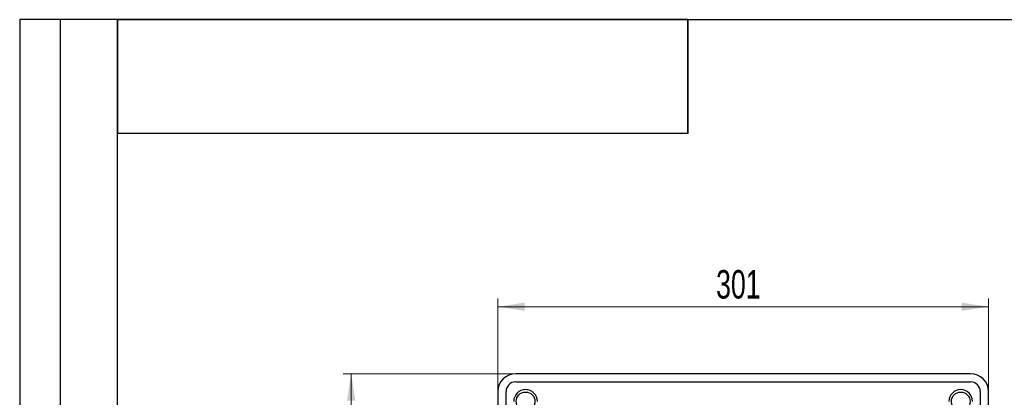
# Model space of a CAD drawing. Header units: millimetres. Extents: x 8 to 415, y 1 to 292.
# Tile 7 of 9: x 8 to 129, y 246 to 292. Entities that reach past the tile are written whole.
import ezdxf

# ---------------------------------------------------------------- set-up
doc = ezdxf.new("R2010")
doc.units = ezdxf.units.MM
doc.styles.add('SLDTEXTSTYLE1', font='TXT', dxfattribs={"width": 0.7})
doc.dimstyles.new('SLDDIMSTYLE0', dxfattribs={"dimtxt": 3.5, "dimasz": 3.302, "dimexe": 0, "dimexo": 0.0625, "dimgap": 0.875, "dimtad": 2, "dimlfac": 5, "dimrnd": 1e-09, "dimzin": 12, "dimdsep": 46, "dimtxsty": 'SLDTEXTSTYLE1', "dimsah": 1, "dimcen": 0.09, "dimadec": 0, "dimazin": 3, "dimtfac": 1, "dimtdec": 3, "dimtofl": 0, "dimtmove": 0, "dimatfit": 3, "dimfxl": 0, "dimfrac": 2, "dimtolj": 1, "dimtzin": 12, "dimarcsym": 0})

# ---------------------------------------------------------------- blocks, each defined once
blk = doc.blocks.new('_D')
at = {"color": 7, "linetype": 'Continuous', "lineweight": 0}
for p, q in [((68.88, 248.49), (47.68, 248.49)), ((48.68, 248.49), (48.68, 156.29)), ((68.88, 156.29), (47.68, 156.29))]:
    blk.add_line(p, q, dxfattribs=at)
at = {"color": 7, "linetype": 'Continuous', "lineweight": 18}
for points in [[(48.68, 248.49), (48.17, 245.19), (49.19, 245.19)], [(48.68, 156.29), (49.19, 159.6), (48.17, 159.6)]]:
    blk.add_solid(points, dxfattribs=at)
at = {"color": 7, "linetype": 'Continuous', "lineweight": 18, "insert": (44.17, 198.89), "char_height": 3.5, "attachment_point": 1, "rotation": 90, "style": 'SLDTEXTSTYLE1'}
blk.add_mtext('461', dxfattribs=at)
blk = doc.blocks.new('_D_1')
at = {"color": 7, "linetype": 'Continuous', "lineweight": 0}
for p, q in [((66.68, 246.29), (66.68, 257.72)), ((126.88, 246.29), (126.88, 257.72)), ((66.68, 256.72), (126.88, 256.72))]:
    blk.add_line(p, q, dxfattribs=at)
at = {"color": 7, "linetype": 'Continuous', "lineweight": 18}
for points in [[(66.68, 256.72), (69.98, 256.21), (69.98, 257.23)], [(126.88, 256.72), (123.58, 257.23), (123.58, 256.21)]]:
    blk.add_solid(points, dxfattribs=at)
at = {"color": 7, "linetype": 'Continuous', "lineweight": 18, "insert": (93.46, 261.23), "char_height": 3.5, "attachment_point": 1, "style": 'SLDTEXTSTYLE1'}
blk.add_mtext('301', dxfattribs=at)

msp = doc.modelspace()

# ---------------------------------------------------------------- linework, layer by layer
at = {"color": 7, "linetype": 'Continuous', "lineweight": 25}
for p, q in [((20, 292.0001), (8, 292.0001)), ((8, 292.0001), (8, 172.0001)), ((13, 172.0001), (13, 292.0001)), ((20, 172.0001), (20, 292.0001)), ((20, 5), (20, 292)), ((20, 292), (415, 292)), ((90, 292), (20, 292)), ((20, 292), (20, 278)), ((90, 292), (20, 292)), ((90, 292), (90, 278)), ((90, 278), (90, 292)), ((90, 278), (20, 278)), ((124.68, 248.4949), (68.88, 248.4949)), ((68.88, 247.4949), (124.68, 247.4949)), ((66.68, 246.2949), (66.68, 158.4949)), ((67.68, 236.4949), (67.68, 246.2949)), ((125.88, 246.2949), (125.88, 236.4949)), ((126.88, 158.4949), (126.88, 246.2949))]:
    msp.add_line(p, q, dxfattribs=at)
for centre in [(70.08, 245.0949), (123.48, 245.0949)]:
    msp.add_circle(centre, 1.15, dxfattribs=at)
for centre, radius, start, end in [((68.88, 246.2949), 2.2, 90, 180), ((124.68, 246.2949), 2.2, 0, 90), ((68.88, 246.2949), 1.2, 90, 180), ((70.08, 245.0949), 1.45, 0, 180), ((123.48, 245.0949), 1.45, 0, 180), ((124.68, 246.2949), 1.2, 0, 90)]:
    msp.add_arc(centre, radius, start, end, dxfattribs=at)

# ---------------------------------------------------------------- dimensions: what is measured, and where the dimension line sits
at = {"color": 7, "linetype": 'Continuous', "lineweight": 18}
dim = msp.add_linear_dim(base=(126.88, 256.7211), p1=(66.68, 246.2949), p2=(126.88, 246.2949), dimstyle='SLDDIMSTYLE0', dxfattribs=at)
dim.commit()
dim.dimension.update_dxf_attribs({"geometry": '_D_1', "text_midpoint": (96.78, 256.7211), "dimtype": 160})
dim = msp.add_linear_dim(base=(48.68, 156.2949), p1=(68.88, 248.4949), p2=(68.88, 156.2949), angle=90, dimstyle='SLDDIMSTYLE0', dxfattribs=at)
dim.commit()
dim.dimension.update_dxf_attribs({"geometry": '_D', "text_midpoint": (48.68, 202.3949), "dimtype": 160})

doc.saveas('drawing.dxf')
